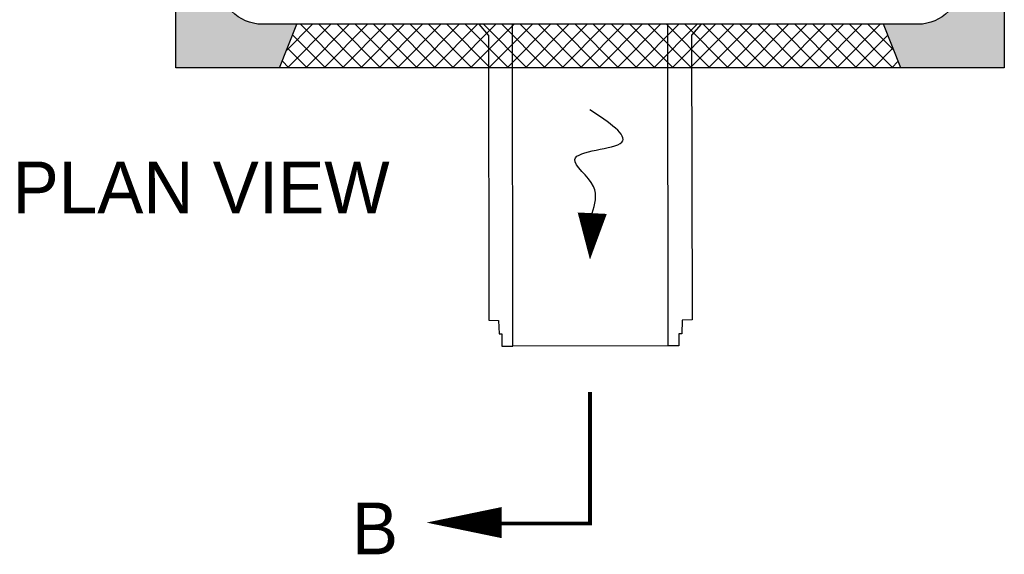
# Model space of a CAD drawing. Header units: feet. Extents: x 6 to 191, y 4 to 30.
# Tile 4 of 42: x 9.93 to 14.68, y 17.89 to 20.47. Entities that reach past the tile are written whole.
import ezdxf

# ---------------------------------------------------------------- set-up
doc = ezdxf.new("R2010")
doc.units = ezdxf.units.FT
doc.header["$MEASUREMENT"] = 0
doc.linetypes.add('B', pattern=[0.3, 0.25, -0.05])
doc.linetypes.add('PHANTOM2', pattern=[1.25, 0.625, -0.125, 0.125, -0.125, 0.125, -0.125])
for name, color, linetype in [('DETAIL-HATCH-PATT', 247, 'Continuous'), ('DETAILS', 4, 'Continuous'), ('Hatch', 7, 'Continuous'), ('PHANTOM', 7, 'PHANTOM2'), ('text', 9, 'Continuous')]:
    doc.layers.add(name, color=color, linetype=linetype)
doc.styles.get("Standard").update_dxf_attribs({"font": 'font31.shx'})

msp = doc.modelspace()

# ---------------------------------------------------------------- hatches: boundary and pattern name
at = {"layer": 'DETAIL-HATCH-PATT', "linetype": 'Continuous'}
h = msp.add_hatch(dxfattribs=at)
h.set_pattern_fill('AR-CONC', color=256, scale=0.025)
h.set_pattern_definition([(49.99999999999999, (-176.4645300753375, 3.377003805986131), (0.1793150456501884, -0.0156880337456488), [0.01875, -0.20625]), (355, (-176.4645300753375, 3.377003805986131), (-0.03468783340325, 0.188048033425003), [0.015, -0.165]), (100.45144446, (-176.4495871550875, 3.375696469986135), (0.144627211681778, 0.1723599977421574), [0.01593504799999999, -0.1752855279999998]), (46.1842, (-176.4645300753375, 3.427003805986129), (0.2668103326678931, -0.0413798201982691), [0.02812499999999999, -0.3093749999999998]), (96.63563549, (-176.4422958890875, 3.423555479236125), (0.2336654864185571, 0.2435296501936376), [0.0239025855, -0.26292844]), (351.1841639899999, (-176.4645300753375, 3.427003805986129), (0.2336654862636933, 0.2435296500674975), [0.0225, -0.24750000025]), (21, (-176.4395300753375, 3.414503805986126), (0.1492267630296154, -0.1006547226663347), [0.01875, -0.20625]), (326, (-176.4395300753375, 3.414503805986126), (0.0608288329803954, 0.1812875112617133), [0.015, -0.165]), (71.45144474, (-176.4270945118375, 3.406115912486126), (0.2100555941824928, 0.0806327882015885), [0.0159350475, -0.175285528]), (37.50000000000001, (-176.4645300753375, 3.377003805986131), (0.0030399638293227, 0.0832234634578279), [0, -0.163, 0, -0.1675, 0, -0.165625]), (7.499999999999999, (-176.4645300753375, 3.377003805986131), (0.0657673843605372, 0.0986029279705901), [0, -0.0955, 0, -0.15925, 0, -0.063125]), (327.5, (-176.5202800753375, 3.377003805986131), (0.1334556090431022, -0.0056387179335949), [0, -0.0625, 0, -0.195, 0, -0.25875]), (317.5, (-176.5452800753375, 3.377003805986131), (0.1457965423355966, 0.0250262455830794), [0, -0.08125, 0, -0.1295, 0, -0.18375])])
edge = h.paths.add_edge_path()
edge.add_line((14.68280087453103, 23.23787462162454), (10.68280087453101, 23.23787462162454))
edge.add_line((10.68280087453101, 23.23787462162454), (10.68280087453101, 22.80236847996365))
edge.add_line((10.68280087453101, 22.80236847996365), (10.89027161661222, 22.80236847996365))
edge.add_line((10.89027161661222, 22.80236847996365), (10.89027161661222, 22.82331282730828))
edge.add_arc((11.0976417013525, 22.82331282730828), 0.207370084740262, 90.4873738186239, 179.9999999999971, ccw=False)
edge.add_line((11.09587777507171, 23.0306754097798), (14.26442976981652, 23.0306754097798))
edge.add_arc((14.26530594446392, 22.82066085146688), 0.210016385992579, 0.7235200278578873, 90.23903494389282, ccw=False)
edge.add_line((14.4753055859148, 22.82331282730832), (14.4753055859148, 22.80236847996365))
edge.add_line((14.4753055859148, 22.80236847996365), (14.68280087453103, 22.80236847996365))
edge.add_line((14.68280087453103, 22.80236847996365), (14.68280087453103, 23.23787462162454))
edge = h.paths.add_edge_path()
edge.add_line((14.09946754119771, 20.44734210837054), (14.18280087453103, 20.23787462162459))
edge.add_line((14.18280087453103, 20.23787462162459), (14.68280087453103, 20.23787462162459))
edge.add_line((14.68280087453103, 20.23787462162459), (14.68280087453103, 20.67634504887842))
edge.add_line((14.68280087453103, 20.67634504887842), (14.4753055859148, 20.67634504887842))
edge.add_line((14.4753055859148, 20.67634504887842), (14.4753055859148, 20.66437560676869))
edge.add_arc((14.26222163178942, 20.66042586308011), 0.2131205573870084, -88.93519295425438, 1.0619182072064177, ccw=False)
edge.add_line((14.26618211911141, 20.44734210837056), (14.09946754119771, 20.44734210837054))
edge = h.paths.add_edge_path()
edge.add_line((11.18280087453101, 20.23787462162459), (11.26613420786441, 20.44734210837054))
edge.add_line((11.26613420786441, 20.44734210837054), (11.10734249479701, 20.44734210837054))
edge.add_arc((11.10337406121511, 20.66044455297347), 0.2131393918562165, 181.0668494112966, 271.066849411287, ccw=False)
edge.add_line((10.89027161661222, 20.65647611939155), (10.89027161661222, 20.67564903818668))
edge.add_line((10.89027161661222, 20.67564903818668), (10.68280087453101, 20.67564903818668))
edge.add_line((10.68280087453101, 20.67564903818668), (10.68280087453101, 20.23787462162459))
edge.add_line((10.68280087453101, 20.23787462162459), (11.18280087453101, 20.23787462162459))
h = msp.add_hatch(dxfattribs=at)
h.set_pattern_fill('ANSI37', color=247, scale=0.5)
h.set_pattern_definition([(45, (0, 0), (-0.04419417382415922, 0.04419417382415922), []), (135, (0, 0), (-0.04419417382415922, -0.04419417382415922), [])])
h.paths.add_polyline_path([(14.09946754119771, 20.44734210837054), (11.26613420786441, 20.44734210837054), (11.18280087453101, 20.23787462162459), (14.18280087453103, 20.23787462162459)])

# ---------------------------------------------------------------- linework, layer by layer
at = {"layer": 'DETAILS'}
for p, q in [((12.14495269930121, 20.44734210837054), (12.19298288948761, 20.39405380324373)), ((12.30956088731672, 18.89430964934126), (12.307645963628, 20.44734210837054)), ((13.0595604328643, 18.89508737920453), (13.05825510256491, 20.44734210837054)), ((13.21994586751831, 20.44734210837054), (13.17302779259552, 20.39507008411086)), ((13.17302779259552, 20.39507008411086), (13.17553364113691, 19.02059680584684)), ((12.19298288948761, 20.39405380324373), (12.19332762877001, 19.01957828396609)), ((12.19332762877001, 19.01957828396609), (12.2413826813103, 19.01803096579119)), ((12.2413826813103, 19.01803096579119), (12.24312241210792, 18.95330816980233)), ((13.1274819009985, 19.01894982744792), (13.1258764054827, 18.95422356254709)), ((13.17553364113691, 19.02059680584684), (13.1274819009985, 19.01894982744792)), ((12.24312241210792, 18.95330816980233), (12.25704827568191, 18.95330816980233)), ((12.25704827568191, 18.95330816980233), (12.25740103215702, 18.89416318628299)), ((13.111950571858, 18.95419468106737), (13.11172047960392, 18.8950490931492)), ((13.1258764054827, 18.95422356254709), (13.111950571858, 18.95419468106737)), ((12.25740103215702, 18.89416318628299), (12.30956088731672, 18.89430964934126)), ((13.11172047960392, 18.8950490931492), (13.0595604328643, 18.89508737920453))]:
    msp.add_line(p, q, dxfattribs=at)
for points in [[(10.68280087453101, 20.23787462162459), (10.68280087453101, 20.67564903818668)], [(14.68280087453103, 20.67634504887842), (14.68280087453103, 20.23787462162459)], [(11.18280087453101, 20.23787462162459), (11.26613420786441, 20.44734210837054)], [(14.18280087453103, 20.23787462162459), (14.09946754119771, 20.44734210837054)], [(14.68280087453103, 20.23787462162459), (10.68280087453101, 20.23787462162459)], [(13.0595604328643, 18.89508737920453), (12.30956145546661, 18.8938488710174)]]:
    msp.add_lwpolyline(points, dxfattribs=at)
at = {"layer": 'DETAILS', "flags": 128}
msp.add_lwpolyline([(12.6821959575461, 19.3116021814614, 0, 0.140625, 0), (12.69325069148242, 19.53575461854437, 0.140625, 0.140625, 0)], format="xyseb", dxfattribs=at)
at = {"layer": 'DETAILS'}
msp.add_spline([(12.69325069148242, 19.53575461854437), (12.69957258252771, 19.66394108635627), (12.6086087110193, 19.79510738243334), (12.8359184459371, 19.87851507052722), (12.68130420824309, 20.03482453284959)], degree=3, dxfattribs=at)
at = {"layer": 'Hatch', "linetype": 'Continuous'}
msp.add_lwpolyline([(14.4753055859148, 20.67634504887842), (14.4753055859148, 20.65647611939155, -0.4033831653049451), (14.26618211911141, 20.44734210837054), (11.0994056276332, 20.44734210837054, -0.4033477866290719), (10.89027161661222, 20.65647611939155), (10.89027161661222, 20.67564903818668)], format="xyb", dxfattribs=at)
at = {"layer": 'PHANTOM', "linetype": 'B'}
msp.add_lwpolyline([(12.2293591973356, 18.03817254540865, 0.01875000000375, 0.01875000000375, 0), (12.68280087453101, 18.03817254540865, 0.01875000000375, 0.01875000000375, 0), (12.68280087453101, 18.67342882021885, 0, 0, 0)], format="xyseb", dxfattribs=at)
at = {"layer": 'PHANTOM', "linetype": 'Continuous'}
msp.add_lwpolyline([(11.89281800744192, 18.04251167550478, 0, 0.15000000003, 0), (12.25565799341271, 18.04251167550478, 0.15000000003, 0.15000000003, 0)], format="xyseb", dxfattribs=at)

# ---------------------------------------------------------------- texts
at = {"layer": 'text', "char_height": 0.25, "width": 6.794460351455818, "attachment_point": 1}
for s, insert in [('PLAN VIEW', (9.894340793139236, 19.78478874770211)), ('B', (11.53277787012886, 18.13950034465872))]:
    msp.add_mtext(s, dxfattribs=dict(at, insert=insert))

doc.saveas('drawing.dxf')
